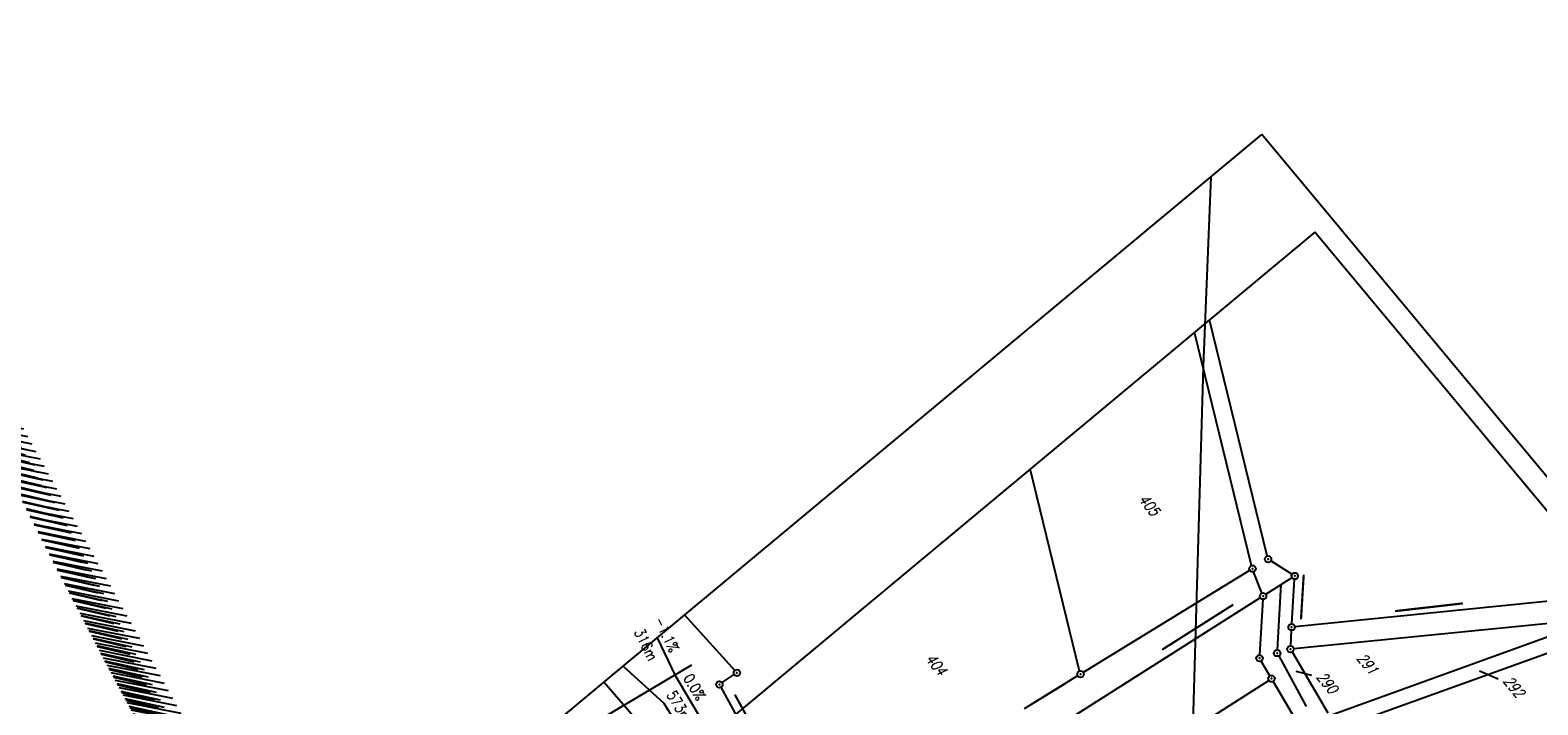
# Model space of a CAD drawing. Extents: x 448150 to 449332, y 437108 to 438384.
# Tile 171 of 172: x 448324 to 448670, y 438229 to 438384. Entities that reach past the tile are written whole.
import ezdxf

# ---------------------------------------------------------------- set-up
doc = ezdxf.new("R2010")
doc.units = 0
doc.header["$LTSCALE"] = 2
doc.header["$MEASUREMENT"] = 0
for name, pattern in [('AUSGEZOGEN', [0]), ('GEMARKBAB', [3.7, 2, -0.5, 0.1, -0.5, 0.1, -0.5]), ('GEMEINDE', [3.5, 2, -0.5, 0.5, -0.5])]:
    doc.linetypes.add(name, pattern=pattern)
doc.layers.get('0').update_dxf_attribs({"linetype": 'AUSGEZOGEN'})
for name, color, linetype in [('211-GEMEINGRZ', 7, 'GEMEINDE'), ('211-GRENZL', 8, 'AUSGEZOGEN'), ('211-GRENZP', 8, 'AUSGEZOGEN'), ('212-FLSTNR', 8, 'AUSGEZOGEN'), ('212-GEMARKGRZ', 7, 'GEMARKBAB'), ('212-GRENZL', 8, 'AUSGEZOGEN'), ('212-GRENZP', 8, 'AUSGEZOGEN'), ('NZ', 250, 'AUSGEZOGEN'), ('Planeinteilung', 250, 'CONTINUOUS'), ('RAHMEN', 7, 'AUSGEZOGEN'), ('SCHLITZRINNE', 200, 'AUSGEZOGEN'), ('STROMLTG', 4, 'AUSGEZOGEN')]:
    doc.layers.add(name, color=color, linetype=linetype)
doc.styles.add('ROMANS', font='romans.shx', dxfattribs={"width": 0.8})

# ---------------------------------------------------------------- blocks, each defined once
blk = doc.blocks.new('1135594')
for p in [(1135, 594), (0, 297)]:
    blk.add_line(p, (0, 594))
at = {"layer": 'RAHMEN'}
for p, q in [((950, 589), (25, 589)), ((25, 589), (25, 5))]:
    blk.add_line(p, q, dxfattribs=at)
blk = doc.blocks.new('GST')
at = {"color": 0}
blk.add_circle((0, 0), 0.75, dxfattribs=at)
blk.add_point((0, 0), dxfattribs=at)

msp = doc.modelspace()

# ---------------------------------------------------------------- hatches: boundary and pattern name
at = {"layer": 'SCHLITZRINNE'}
h = msp.add_hatch(dxfattribs=at)
h.set_pattern_fill('_USER,_O', color=256, scale=1.5, angle=45, pattern_type=0)
h.set_pattern_definition([(346.6471, (448402.703, 438130.2319), (0.3464215, 1.459449), [])])
edge = h.paths.add_edge_path()
edge.add_arc((449904.24, 439087.13), 1777.86, 203.31812, 203.48267)
edge.add_arc((450830.09, 439489.36), 2787.31, 203.48267, 203.76867)
edge.add_arc((449457.11, 438884.7), 1287.08, 203.76867, 204.19775)
edge.add_arc((451276.92, 439702.47), 3282.18, 204.19775, 204.46645)
edge.add_arc((449906.01, 439078.68), 1776.02, 204.46645, 205.27297)
edge.add_arc((449910.82, 439080.95), 1781.34, 205.27297, 206.07829)
edge.add_arc((451264.49, 439743.47), 3288.45, 206.07829, 206.34674)
edge.add_arc((449467.42, 438853.49), 1283.08, 206.34674, 206.7765)
edge.add_arc((450802.56, 439527.23), 2778.58, 206.7765, 207.06319)
edge.add_arc((449911.38, 439071.91), 1777.82, 207.06319, 207.42161)
edge.add_arc((450110.43, 439175.18), 2002.06, 207.42161, 207.77968)
edge.add_arc((450110.95, 439175.45), 2002.65, 207.77968, 208.13769)
edge.add_arc((450111.73, 439175.87), 2003.53, 208.13769, 208.49541)
edge.add_arc((450113.78, 439176.99), 2005.87, 208.49541, 208.85292)
edge.add_arc((450109.18, 439174.45), 2000.61, 208.85292, 209.21131)
edge.add_arc((450108.36, 439173.99), 1999.67, 209.21131, 209.5698)
edge.add_arc((450107.2, 439173.33), 1998.34, 209.5698, 209.9288)
edge.add_arc((450102.31, 439170.52), 1992.7, 209.9288, 210.28832)
edge.add_arc((450111.32, 439175.78), 2003.13, 210.28832, 210.64578)
edge.add_arc((450119.74, 439180.77), 2012.92, 210.64578, 211.00236)
edge.add_arc((450119.64, 439180.71), 2012.81, 211.00236, 211.35916)
edge.add_arc((450107.59, 439173.36), 1998.69, 211.35916, 211.71723)
edge.add_arc((450101.48, 439169.59), 1991.51, 211.71723, 212.07656)
edge.add_arc((450113.56, 439177.16), 2005.76, 212.07656, 212.43462)
edge.add_arc((450112.63, 439176.56), 2004.66, 212.43462, 212.79251)
edge.add_arc((450107.74, 439173.42), 1998.85, 212.79251, 213.15092)
edge.add_arc((450108.76, 439174.08), 2000.07, 213.15092, 213.50955)
edge.add_arc((450105.42, 439171.87), 1996.06, 213.50955, 213.86854)
edge.add_arc((450110.46, 439175.25), 2002.13, 213.86854, 214.22594)
edge.add_arc((450122.84, 439183.68), 2017.1, 214.22594, 214.58201)
edge.add_arc((450116.67, 439179.42), 2009.61, 214.58201, 214.93982)
edge.add_arc((450097.03, 439165.7), 1985.65, 214.93982, 215.2998)
edge.add_arc((450097.52, 439166.05), 1986.25, 215.2998, 215.6597)
edge.add_arc((450116.05, 439179.34), 2009.05, 215.6597, 216.01756)
edge.add_arc((450123.92, 439185.07), 2018.79, 216.01756, 216.37348)
edge.add_arc((450109.34, 439174.33), 2000.67, 216.37348, 216.72246)
edge.add_arc((450119.64, 439180.71), 2013.31, 211.12891, 211.35916)
edge.add_arc((450107.59, 439173.36), 1999.19, 211.35916, 211.71723)
edge.add_arc((450101.48, 439169.59), 1992.01, 211.71723, 212.07656)
edge.add_arc((450113.56, 439177.16), 2006.26, 212.07656, 212.23445)
h = msp.add_hatch(dxfattribs=at)
h.set_pattern_fill('_USER,_O', color=256, scale=1.5, angle=45, pattern_type=0)
h.set_pattern_definition([(347.6119, (448421.49, 438100.1306), (0.321798, 1.4650754), [])])
edge = h.paths.add_edge_path()
edge.add_arc((449904.24, 439087.13), 1777.86, 203.31812, 203.48267)
edge.add_arc((450830.09, 439489.36), 2787.31, 203.48267, 203.76867)
edge.add_arc((449457.11, 438884.7), 1287.08, 203.76867, 204.19775)
edge.add_arc((451276.92, 439702.47), 3282.18, 204.19775, 204.46645)
edge.add_arc((449906.01, 439078.68), 1776.02, 204.46645, 205.27297)
edge.add_arc((449910.82, 439080.95), 1781.34, 205.27297, 206.07829)
edge.add_arc((451264.49, 439743.47), 3288.45, 206.07829, 206.34674)
edge.add_arc((449467.42, 438853.49), 1283.08, 206.34674, 206.7765)
edge.add_arc((450802.56, 439527.23), 2778.58, 206.7765, 207.06319)
edge.add_arc((449911.38, 439071.91), 1777.82, 207.06319, 207.42161)
edge.add_arc((450110.43, 439175.18), 2002.06, 207.42161, 207.77968)
edge.add_arc((450110.95, 439175.45), 2002.65, 207.77968, 208.13769)
edge.add_arc((450111.73, 439175.87), 2003.53, 208.13769, 208.49541)
edge.add_arc((450113.78, 439176.99), 2005.87, 208.49541, 208.85292)
edge.add_arc((450109.18, 439174.45), 2000.61, 208.85292, 209.21131)
edge.add_arc((450108.36, 439173.99), 1999.67, 209.21131, 209.5698)
edge.add_arc((450107.2, 439173.33), 1998.34, 209.5698, 209.9288)
edge.add_arc((450102.31, 439170.52), 1992.7, 209.9288, 210.28832)
edge.add_arc((450111.32, 439175.78), 2003.13, 210.28832, 210.64578)
edge.add_arc((450119.74, 439180.77), 2012.92, 210.64578, 211.00236)
edge.add_arc((450119.64, 439180.71), 2012.81, 211.00236, 211.35916)
edge.add_arc((450107.59, 439173.36), 1998.69, 211.35916, 211.71723)
edge.add_arc((450101.48, 439169.59), 1991.51, 211.71723, 212.07656)
edge.add_arc((450113.56, 439177.16), 2005.76, 212.07656, 212.43462)
edge.add_arc((450112.63, 439176.56), 2004.66, 212.43462, 212.79251)
edge.add_arc((450107.74, 439173.42), 1998.85, 212.79251, 213.15092)
edge.add_arc((450108.76, 439174.08), 2000.07, 213.15092, 213.50955)
edge.add_arc((450105.42, 439171.87), 1996.06, 213.50955, 213.86854)
edge.add_arc((450110.46, 439175.25), 2002.13, 213.86854, 214.22594)
edge.add_arc((450122.84, 439183.68), 2017.1, 214.22594, 214.58201)
edge.add_arc((450116.67, 439179.42), 2009.61, 214.58201, 214.93982)
edge.add_arc((450097.03, 439165.7), 1985.65, 214.93982, 215.2998)
edge.add_arc((450097.52, 439166.05), 1986.25, 215.2998, 215.6597)
edge.add_arc((450116.05, 439179.34), 2009.05, 215.6597, 216.01756)
edge.add_arc((450123.92, 439185.07), 2018.79, 216.01756, 216.37348)
edge.add_arc((450109.34, 439174.33), 2000.67, 216.37348, 216.72246)
edge.add_arc((450113.56, 439177.16), 2006.26, 212.27737, 212.43462)
edge.add_arc((450112.63, 439176.56), 2005.16, 212.43462, 212.79251)
edge.add_arc((450107.74, 439173.42), 1999.35, 212.79251, 213.09076)
h = msp.add_hatch(dxfattribs=at)
h.set_pattern_fill('_USER,_O', color=256, scale=1.5, angle=45, pattern_type=0)
h.set_pattern_definition([(348.87313, (448443.181, 438066.7889), (0.289473, 1.4718034), [])])
edge = h.paths.add_edge_path()
edge.add_arc((449904.24, 439087.13), 1777.86, 203.31812, 203.48267)
edge.add_arc((450830.09, 439489.36), 2787.31, 203.48267, 203.76867)
edge.add_arc((449457.11, 438884.7), 1287.08, 203.76867, 204.19775)
edge.add_arc((451276.92, 439702.47), 3282.18, 204.19775, 204.46645)
edge.add_arc((449906.01, 439078.68), 1776.02, 204.46645, 205.27297)
edge.add_arc((449910.82, 439080.95), 1781.34, 205.27297, 206.07829)
edge.add_arc((451264.49, 439743.47), 3288.45, 206.07829, 206.34674)
edge.add_arc((449467.42, 438853.49), 1283.08, 206.34674, 206.7765)
edge.add_arc((450802.56, 439527.23), 2778.58, 206.7765, 207.06319)
edge.add_arc((449911.38, 439071.91), 1777.82, 207.06319, 207.42161)
edge.add_arc((450110.43, 439175.18), 2002.06, 207.42161, 207.77968)
edge.add_arc((450110.95, 439175.45), 2002.65, 207.77968, 208.13769)
edge.add_arc((450111.73, 439175.87), 2003.53, 208.13769, 208.49541)
edge.add_arc((450113.78, 439176.99), 2005.87, 208.49541, 208.85292)
edge.add_arc((450109.18, 439174.45), 2000.61, 208.85292, 209.21131)
edge.add_arc((450108.36, 439173.99), 1999.67, 209.21131, 209.5698)
edge.add_arc((450107.2, 439173.33), 1998.34, 209.5698, 209.9288)
edge.add_arc((450102.31, 439170.52), 1992.7, 209.9288, 210.28832)
edge.add_arc((450111.32, 439175.78), 2003.13, 210.28832, 210.64578)
edge.add_arc((450119.74, 439180.77), 2012.92, 210.64578, 211.00236)
edge.add_arc((450119.64, 439180.71), 2012.81, 211.00236, 211.35916)
edge.add_arc((450107.59, 439173.36), 1998.69, 211.35916, 211.71723)
edge.add_arc((450101.48, 439169.59), 1991.51, 211.71723, 212.07656)
edge.add_arc((450113.56, 439177.16), 2005.76, 212.07656, 212.43462)
edge.add_arc((450112.63, 439176.56), 2004.66, 212.43462, 212.79251)
edge.add_arc((450107.74, 439173.42), 1998.85, 212.79251, 213.15092)
edge.add_arc((450108.76, 439174.08), 2000.07, 213.15092, 213.50955)
edge.add_arc((450105.42, 439171.87), 1996.06, 213.50955, 213.86854)
edge.add_arc((450110.46, 439175.25), 2002.13, 213.86854, 214.22594)
edge.add_arc((450122.84, 439183.68), 2017.1, 214.22594, 214.58201)
edge.add_arc((450116.67, 439179.42), 2009.61, 214.58201, 214.93982)
edge.add_arc((450097.03, 439165.7), 1985.65, 214.93982, 215.2998)
edge.add_arc((450097.52, 439166.05), 1986.25, 215.2998, 215.6597)
edge.add_arc((450116.05, 439179.34), 2009.05, 215.6597, 216.01756)
edge.add_arc((450123.92, 439185.07), 2018.79, 216.01756, 216.37348)
edge.add_arc((450109.34, 439174.33), 2000.67, 216.37348, 216.72246)
edge.add_arc((450107.74, 439173.42), 1999.35, 213.13382, 213.15092)
edge.add_arc((450108.76, 439174.08), 2000.57, 213.15092, 213.50955)
edge.add_arc((450105.42, 439171.87), 1996.56, 213.50955, 213.86854)
edge.add_arc((450110.46, 439175.25), 2002.63, 213.86854, 214.22594)
edge.add_arc((450122.84, 439183.68), 2017.6, 214.22594, 214.58201)
edge.add_arc((450116.67, 439179.42), 2010.11, 214.58201, 214.80582)

# ---------------------------------------------------------------- linework, layer by layer
at = {"layer": '211-GEMEINGRZ', "const_width": 0.5, "flags": 128}
msp.add_lwpolyline([(448485.28, 438231.46), (448490.95, 438221.1)], dxfattribs=at)
at = {"layer": '211-GRENZL'}
for p, q in [((448473.76, 438249.74), (448485.26, 438237.02)), ((448459.62, 438237.96), (448468.98, 438229.51)), ((448482.36, 438234.2), (448485.14, 438236.05)), ((448469.87, 438217.41), (448455.18, 438234.28)), ((448482.09, 438233.13), (448489.96, 438218.74)), ((448561.18, 438234.02), (448551.71, 438228.21)), ((448468.98, 438229.51), (448475.99, 438217.99))]:
    msp.add_line(p, q, dxfattribs=at)
at = {"layer": '212-FLSTNR'}
for p, q in [((448617.74, 438235.86), (448614.14, 438236.77)), ((448660.5, 438235.02), (448656.23, 438236.83))]:
    msp.add_line(p, q, dxfattribs=at)
at = {"layer": '212-GEMARKGRZ', "const_width": 0.5, "flags": 128}
for points in [[(448615.24, 438248.74), (448615.86, 438258.95)], [(448599.67, 438252.09), (448583.35, 438241.75)], [(448636.85, 438250.61), (448652.44, 438252.39)]]:
    msp.add_lwpolyline(points, dxfattribs=at)
at = {"layer": '212-GRENZL'}
for p, q in [((448603.91, 438261.08), (448590.81, 438314.63)), ((448607.49, 438263.28), (448594.23, 438317.48)), ((448564.43, 438236.86), (448553.09, 438283.24)), ((448603.45, 438259.96), (448565.25, 438236.52)), ((448606.26, 438254.77), (448604.36, 438259.65)), ((448613.17, 438259.07), (448608.3, 438262.15)), ((448607.16, 438254.47), (448610.67, 438256.69)), ((448609.82, 438241.74), (448610.67, 438256.69)), ((448613.17, 438258.27), (448610.67, 438256.69)), ((448613.13, 438247.71), (448613.75, 438257.92)), ((448605.9, 438253.67), (448543.11, 438213.9)), ((448606.49, 438253.32), (448605.74, 438240.53)), ((448682.72, 438253.98), (448613.84, 438247.04)), ((448682.24, 438248.74), (448613.59, 438241.97)), ((448612.88, 438242.65), (448613.05, 438246.21)), ((448622.46, 438226.88), (448682.28, 438248.55)), ((448682.67, 438244.79), (448624.27, 438223.8)), ((448608.07, 438235.76), (448606.08, 438239.13)), ((448610.14, 438240.33), (448616.44, 438228.72)), ((448613.22, 438241.25), (448621.37, 438227.27)), ((448563.97, 438235.74), (448551.71, 438228.21)), ((448550, 438197.9), (448607.82, 438234.71)), ((448608.83, 438234.46), (448616.58, 438221.33))]:
    msp.add_line(p, q, dxfattribs=at)
at = {"layer": 'NZ'}
for p, q in [((448467.42, 438244.46), (448471.5, 438235.99)), ((448442.7, 438218.86), (448475.39, 438238.31)), ((448471.5, 438235.99), (448479.17, 438223.1))]:
    msp.add_line(p, q, dxfattribs=at)
at = {"layer": 'STROMLTG', "flags": 128}
msp.add_lwpolyline([(448594.57, 438350.29), (448592.75, 438306.73), (448589.2, 438182.7), (448587.49, 438143.46), (448585.17, 438077.63), (448513.05, 438050.08), (448511.5, 438049.36)], dxfattribs=at)

# ---------------------------------------------------------------- block references
at = {"layer": '211-GRENZP', "rotation": 289.6609145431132}
for p in [(448485.76, 438236.46), (448481.73, 438233.79)]:
    msp.add_blockref('GST', p, dxfattribs=at)
at = {"layer": '212-GRENZP', "rotation": 309.7713901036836}
for p in [(448607.67, 438262.55), (448604.09, 438260.35), (448613.8, 438258.67), (448606.53, 438254.07), (448613.09, 438246.96), (448609.78, 438240.99), (448612.84, 438241.9), (448605.7, 438239.78), (448564.61, 438236.13), (448608.45, 438235.11)]:
    msp.add_blockref('GST', p, dxfattribs=at)
at = {"layer": 'Planeinteilung', "linetype": 'Continuous', "rotation": 309.7713901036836}
msp.add_blockref('1135594', (448149.7, 437980.02), dxfattribs=at)

# ---------------------------------------------------------------- texts
at = {"layer": '212-FLSTNR', "style": 'ROMANS', "oblique": 15, "width": 0.8}
for s, p in [('405', (448577.78, 438276.14)), ('404', (448528.86, 438239.55)), ('291', (448627.9, 438239.74)), ('290', (448618.66, 438235.4)), ('292', (448661.52, 438234.47))]:
    msp.add_text(s, height=2.5, rotation=309.7714, dxfattribs=at).set_placement(p)
at = {"layer": 'NZ', "style": 'ROMANS', "width": 0.8}
for s, rotation, p in [('-1.1%', 295.7459, (448466.63, 438248.59)), ('316m', 295.7459, (448462.09, 438245.85)), ('0.0%', 300.7459, (448473.35, 438235.25)), ('573m', 300.7459, (448469.53, 438231.39))]:
    msp.add_text(s, height=2.5, rotation=rotation, dxfattribs=at).set_placement(p)

doc.saveas('drawing.dxf')
